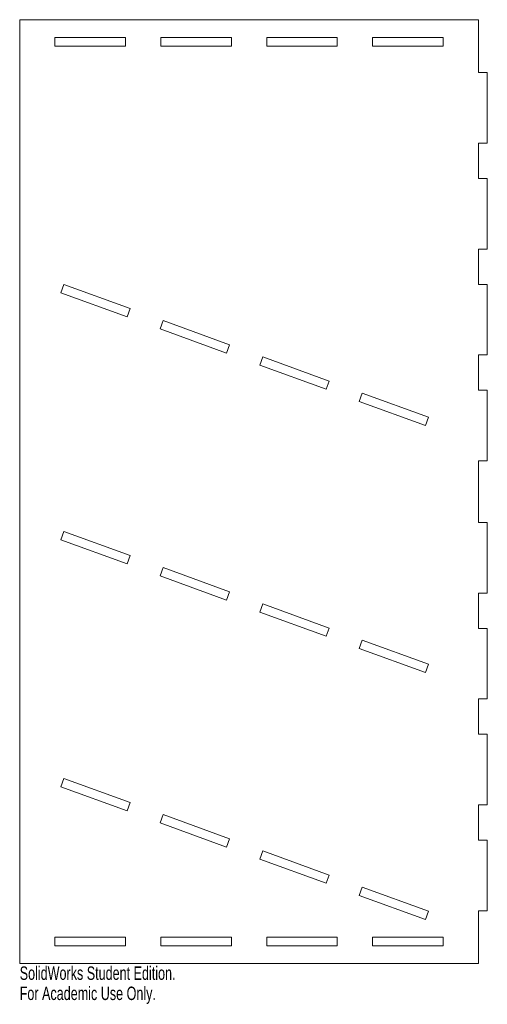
# Model space of a CAD drawing. Header units: inches. Extents: x 0 to 6.6, y -14 to 0.
import ezdxf

# ---------------------------------------------------------------- set-up
doc = ezdxf.new("R2010")
doc.units = ezdxf.units.IN
doc.header["$MEASUREMENT"] = 0
doc.styles.add('SLDTEXTSTYLE0', font='TXT', dxfattribs={"width": 0.7})

msp = doc.modelspace()

# ---------------------------------------------------------------- linework, layer by layer
at = {"color": 7, "linetype": 'Continuous', "lineweight": 15}
for p, q in [((6.5, 0), (0, 0)), ((0, 0), (0, -13.375)), ((6.5, -0.75), (6.5, 0)), ((1.5, -0.25), (0.5, -0.25)), ((0.5, -0.25), (0.5, -0.375)), ((1.5, -0.375), (1.5, -0.25)), ((2, -0.25), (2, -0.375)), ((3, -0.25), (2, -0.25)), ((3, -0.375), (3, -0.25)), ((3.5, -0.25), (3.5, -0.375)), ((4.5, -0.25), (3.5, -0.25)), ((4.5, -0.375), (4.5, -0.25)), ((5, -0.25), (5, -0.375)), ((6, -0.25), (5, -0.25)), ((6, -0.375), (6, -0.25)), ((0.5, -0.375), (1.5, -0.375)), ((2, -0.375), (3, -0.375)), ((3.5, -0.375), (4.5, -0.375)), ((5, -0.375), (6, -0.375)), ((6.625, -0.75), (6.5, -0.75)), ((6.625, -1.75), (6.625, -0.75)), ((6.5, -1.75), (6.625, -1.75)), ((6.5, -2.25), (6.5, -1.75)), ((6.625, -2.25), (6.5, -2.25)), ((6.625, -3.25), (6.625, -2.25)), ((6.5, -3.25), (6.625, -3.25)), ((6.5, -3.75), (6.5, -3.25)), ((0.624, -3.751), (0.582, -3.869)), ((1.564, -4.093), (0.624, -3.751)), ((6.625, -3.75), (6.5, -3.75)), ((6.625, -4.75), (6.625, -3.75)), ((0.582, -3.869), (1.521, -4.211)), ((1.521, -4.211), (1.564, -4.093)), ((2.034, -4.264), (1.991, -4.382)), ((2.974, -4.606), (2.034, -4.264)), ((1.991, -4.382), (2.931, -4.724)), ((2.931, -4.724), (2.974, -4.606)), ((3.444, -4.777), (3.401, -4.895)), ((4.383, -5.12), (3.444, -4.777)), ((6.5, -4.75), (6.625, -4.75)), ((6.5, -5.25), (6.5, -4.75)), ((3.401, -4.895), (4.34, -5.237)), ((4.34, -5.237), (4.383, -5.12)), ((4.853, -5.291), (4.81, -5.408)), ((5.793, -5.633), (4.853, -5.291)), ((6.625, -5.25), (6.5, -5.25)), ((6.625, -6.25), (6.625, -5.25)), ((4.81, -5.408), (5.75, -5.75)), ((5.75, -5.75), (5.793, -5.633)), ((6.5, -6.25), (6.625, -6.25)), ((6.5, -7.125), (6.5, -6.25)), ((0.624, -7.251), (0.582, -7.369)), ((1.564, -7.593), (0.624, -7.251)), ((6.625, -7.125), (6.5, -7.125)), ((6.625, -8.125), (6.625, -7.125)), ((0.582, -7.369), (1.521, -7.711)), ((1.521, -7.711), (1.564, -7.593)), ((2.034, -7.764), (1.991, -7.882)), ((2.974, -8.106), (2.034, -7.764)), ((1.991, -7.882), (2.931, -8.224)), ((2.931, -8.224), (2.974, -8.106)), ((6.5, -8.125), (6.625, -8.125)), ((6.5, -8.625), (6.5, -8.125)), ((3.444, -8.277), (3.401, -8.395)), ((4.383, -8.62), (3.444, -8.277)), ((3.401, -8.395), (4.34, -8.737)), ((4.34, -8.737), (4.383, -8.62)), ((6.625, -8.625), (6.5, -8.625)), ((6.625, -9.625), (6.625, -8.625)), ((4.853, -8.791), (4.81, -8.908)), ((4.81, -8.908), (5.75, -9.25)), ((5.793, -9.133), (4.853, -8.791)), ((5.75, -9.25), (5.793, -9.133)), ((6.5, -9.625), (6.625, -9.625)), ((6.5, -10.125), (6.5, -9.625)), ((6.625, -10.125), (6.5, -10.125)), ((6.625, -11.125), (6.625, -10.125)), ((0.624, -10.751), (0.582, -10.869)), ((0.582, -10.869), (1.521, -11.211)), ((1.564, -11.093), (0.624, -10.751)), ((1.521, -11.211), (1.564, -11.093)), ((6.5, -11.125), (6.625, -11.125)), ((6.5, -11.625), (6.5, -11.125)), ((2.034, -11.264), (1.991, -11.382)), ((2.974, -11.606), (2.034, -11.264)), ((1.991, -11.382), (2.931, -11.724)), ((2.931, -11.724), (2.974, -11.606)), ((6.625, -11.625), (6.5, -11.625)), ((6.625, -12.625), (6.625, -11.625)), ((3.444, -11.777), (3.401, -11.895)), ((4.383, -12.12), (3.444, -11.777)), ((3.401, -11.895), (4.34, -12.237)), ((4.34, -12.237), (4.383, -12.12)), ((4.853, -12.291), (4.81, -12.408)), ((4.81, -12.408), (5.75, -12.75)), ((5.793, -12.633), (4.853, -12.291)), ((5.75, -12.75), (5.793, -12.633)), ((6.5, -12.625), (6.625, -12.625)), ((6.5, -13.375), (6.5, -12.625)), ((1.5, -13), (0.5, -13)), ((0.5, -13), (0.5, -13.125)), ((1.5, -13.125), (1.5, -13)), ((2, -13), (2, -13.125)), ((3, -13), (2, -13)), ((3, -13.125), (3, -13)), ((3.5, -13), (3.5, -13.125)), ((4.5, -13), (3.5, -13)), ((4.5, -13.125), (4.5, -13)), ((5, -13), (5, -13.125)), ((6, -13), (5, -13)), ((6, -13.125), (6, -13)), ((0.5, -13.125), (1.5, -13.125)), ((2, -13.125), (3, -13.125)), ((3.5, -13.125), (4.5, -13.125)), ((5, -13.125), (6, -13.125)), ((0, -13.375), (6.5, -13.375))]:
    msp.add_line(p, q, dxfattribs=at)

# ---------------------------------------------------------------- texts
at = {"color": 7, "linetype": 'Continuous', "char_height": 0.1903, "attachment_point": 1, "style": 'SLDTEXTSTYLE0'}
for s, insert in [('SolidWorks Student Edition.', (0, -13.415)), ('For Academic Use Only.', (0, -13.701))]:
    msp.add_mtext(s, dxfattribs=dict(at, insert=insert))

doc.saveas('drawing.dxf')
